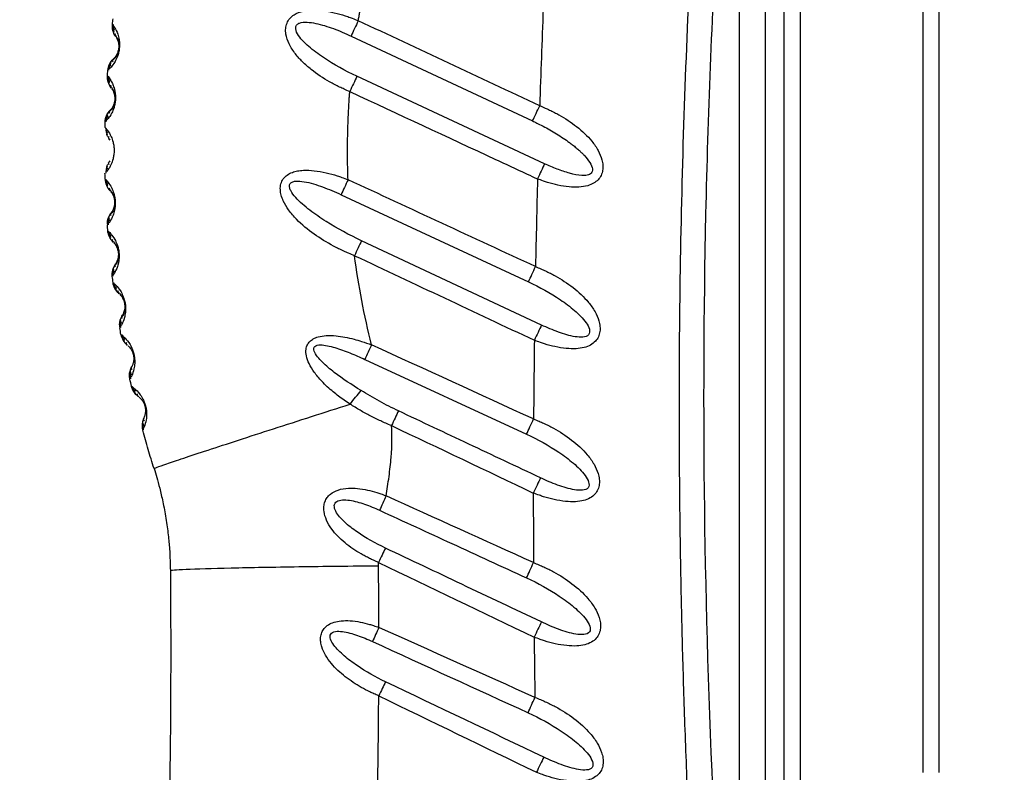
# Model space of a CAD drawing. Header units: millimetres. Extents: x 13 to 546, y 13 to 419.
# Tile 7 of 20: x 196 to 253, y 222 to 266. Entities that reach past the tile are written whole.
import ezdxf

# ---------------------------------------------------------------- set-up
doc = ezdxf.new("R2010")
doc.units = ezdxf.units.MM
doc.header["$LTSCALE"] = 2
doc.linetypes.add('SLD-Solid', pattern=[0])
doc.layers.add('DIMENSIONS', color=140, linetype='SLD-Solid', lineweight=25)
doc.styles.add('SLDTEXTSTYLE0', font='VERDANA.TTF')
doc.dimstyles.new('SLDDIMSTYLE0', dxfattribs={"dimtxt": 4.316016, "dimasz": 6.604, "dimexe": 0, "dimexo": 0.0625, "dimgap": 1.079004, "dimtad": 0, "dimtih": 1, "dimtoh": 1, "dimrnd": 1e-09, "dimzin": 12, "dimdsep": 46, "dimtxsty": 'SLDTEXTSTYLE0', "dimsah": 1, "dimcen": 0.09, "dimadec": 0, "dimazin": 3, "dimtfac": 1, "dimtofl": 0, "dimtmove": 0, "dimatfit": 3, "dimfxl": 0, "dimfrac": 2, "dimtolj": 1, "dimtzin": 12, "dimarcsym": 0})

# ---------------------------------------------------------------- blocks, each defined once
blk = doc.blocks.new('_D_1')
at = {"layer": 'DIMENSIONS'}
for p, q in [((250.339, 351.358), (169.059, 351.358)), ((175.409, 351.358), (175.409, 284.755)), ((168.996, 276.929), (167.547, 276.929)), ((167.547, 276.929), (167.547, 270.07)), ((181.822, 276.929), (183.271, 276.929)), ((183.271, 276.929), (183.271, 270.07)), ((167.547, 270.07), (168.996, 270.07)), ((183.271, 270.07), (181.822, 270.07)), ((175.409, 166.564), (175.409, 269.103)), ((183.567, 166.564), (169.059, 166.564))]:
    blk.add_line(p, q, dxfattribs=at)
for points in [[(175.409, 351.358), (174.393, 344.754), (176.425, 344.754)], [(175.409, 166.564), (176.425, 173.168), (174.393, 173.168)]]:
    blk.add_solid(points, dxfattribs=at)
at = {"layer": 'DIMENSIONS', "char_height": 4.2333, "attachment_point": 1, "style": 'SLDTEXTSTYLE0'}
for s, insert in [('184.8', (167.201, 283.272)), ('7.28', (168.996, 275.446))]:
    blk.add_mtext(s, dxfattribs=dict(at, insert=insert))
blk = doc.blocks.new('_D_2')
at = {"layer": 'DIMENSIONS'}
for p, q in [((250.339, 351.358), (146.879, 351.358)), ((153.229, 351.358), (153.229, 244.685)), ((146.817, 236.859), (145.367, 236.859)), ((145.367, 236.859), (145.367, 229.999)), ((159.642, 236.859), (161.091, 236.859)), ((161.091, 236.859), (161.091, 229.999)), ((145.367, 229.999), (146.817, 229.999)), ((161.091, 229.999), (159.642, 229.999)), ((153.229, 109.177), (153.229, 229.033)), ((212.028, 109.177), (146.879, 109.177))]:
    blk.add_line(p, q, dxfattribs=at)
for points in [[(153.229, 351.358), (152.213, 344.754), (154.245, 344.754)], [(153.229, 109.177), (154.245, 115.781), (152.213, 115.781)]]:
    blk.add_solid(points, dxfattribs=at)
at = {"layer": 'DIMENSIONS', "char_height": 4.2333, "attachment_point": 1, "style": 'SLDTEXTSTYLE0'}
for s, insert in [('242.2', (145.021, 243.202)), ('9.53', (146.817, 235.376))]:
    blk.add_mtext(s, dxfattribs=dict(at, insert=insert))

msp = doc.modelspace()

# ---------------------------------------------------------------- linework, layer by layer
for p, q in [((240.194, 219.964), (240.194, 291.164)), ((241.107, 291.164), (241.107, 219.964)), ((237.607, 220.064), (237.607, 288.558)), ((239.107, 220.064), (239.107, 288.558)), ((248.194, 222.18), (248.194, 288.947)), ((249.107, 288.947), (249.107, 222.18)), ((201.49, 265.307), (201.492, 265.21)), ((215.207, 264.647), (225.676, 259.749)), ((201.827, 263.969), (201.826, 263.955)), ((201.202, 262.335), (201.209, 262.238)), ((201.249, 262.77), (201.228, 262.675)), ((226.372, 257.283), (215.547, 262.327)), ((201.602, 261.024), (201.602, 261.006)), ((201.087, 259.797), (201.071, 259.701)), ((201.264, 258.699), (201.307, 258.643)), ((201.306, 257.447), (201.263, 257.392)), ((201.069, 256.382), (201.084, 256.287)), ((201.589, 255.127), (201.59, 255.109)), ((214.635, 255.496), (225.442, 250.468)), ((201.203, 253.86), (201.196, 253.764)), ((201.223, 253.401), (201.243, 253.307)), ((226.193, 247.975), (215.812, 252.84)), ((201.8, 252.177), (201.802, 252.16)), ((201.48, 250.897), (201.479, 250.801)), ((201.526, 250.417), (201.551, 250.324)), ((201.906, 247.937), (201.909, 247.841)), ((201.981, 247.426), (202.011, 247.335)), ((216.005, 245.995), (225.333, 241.68)), ((202.484, 244.976), (202.492, 244.88)), ((202.591, 244.44), (202.625, 244.351)), ((203.214, 242.027), (203.227, 241.932))]:
    msp.add_line(p, q)
at = {"flags": 128}
for points in [[(215.624, 265.531), (215.57, 265.415), (215.516, 265.3), (215.462, 265.186), (215.409, 265.073), (215.357, 264.963), (215.306, 264.854), (215.256, 264.749), (215.207, 264.647)], [(216.393, 246.841), (216.343, 246.731), (216.293, 246.622), (216.243, 246.513), (216.193, 246.406), (216.145, 246.3), (216.097, 246.196), (216.05, 246.094), (216.005, 245.995)]]:
    msp.add_lwpolyline(points, dxfattribs=at)
for centre, start, end in [((202.02, 256.738), 179.9999, 181.2287), ((202.028, 256.421), 181.5353, 223.4285), ((202.155, 253.819), 179.9997, 184.0482), ((202.858, 247.99), 179.9993, 189.7138), ((202.925, 247.607), 190.0881, 231.5216)]:
    msp.add_arc(centre, 1, start, end)
for points, knots in [([(234.658, 219.995), (234.623, 220.832), (234.554, 222.48), (234.465, 224.911), (234.388, 227.26), (234.323, 229.528), (234.27, 231.714), (234.227, 233.818), (234.193, 235.841), (234.139, 240.14), (234.128, 246.728), (234.268, 255.632), (234.564, 264.53), (234.943, 271.981), (235.324, 277.916), (235.608, 281.853), (235.964, 286.258), (236.229, 289.217), (236.407, 291.202)], [0, 0, 0, 0, 0.0352703, 0.0693924, 0.1023658, 0.1341906, 0.1648665, 0.1943934, 0.2227712, 0.2499997, 0.3753488, 0.4999999, 0.6247253, 0.75, 0.813998, 0.8750001, 0.9160872, 1, 1, 1, 1]), ([(237.607, 288.558), (237.08, 282.815), (236.441, 274.238), (236.029, 265.717), (235.805, 260.049), (235.718, 257.222), (235.41, 243.108), (235.56, 231.663), (236.109, 220.064)], [0, 0, 0, 0, 0.25, 0.375, 0.375, 0.5, 0.5, 1, 1, 1, 1]), ([(215.624, 265.531), (215.632, 265.572), (215.646, 265.656), (215.669, 265.781), (215.693, 265.905), (215.743, 266.154), (215.804, 266.444), (215.872, 266.775), (215.918, 267.007), (215.965, 267.257), (215.993, 267.424), (216.01, 267.524)], [0, 0, 0, 0, 0.062501, 0.125, 0.187499, 0.250001, 0.5, 0.625001, 0.750001, 0.850001, 1, 1, 1, 1]), ([(215.135, 261.44), (215.027, 261.486), (214.829, 261.571), (214.535, 261.707), (214.255, 261.848), (213.69, 262.155), (213.058, 262.575), (212.417, 263.135), (211.976, 263.623), (211.627, 264.149), (211.447, 264.666), (211.427, 265.08), (211.502, 265.396), (211.67, 265.671), (211.984, 265.934), (212.489, 266.122), (213.115, 266.161), (213.77, 266.098), (214.398, 265.963), (214.907, 265.81), (215.309, 265.658), (215.509, 265.577), (215.624, 265.531)], [0, 0, 0, 0, 0.034203, 0.062505, 0.094327, 0.125011, 0.249907, 0.314954, 0.374919, 0.443025, 0.499939, 0.532474, 0.562451, 0.592817, 0.624957, 0.681828, 0.74998, 0.809539, 0.874987, 0.937494, 0.963751, 1, 1, 1, 1]), ([(201.451, 265.325), (201.479, 265.293), (201.522, 265.246), (201.729, 264.862), (201.828, 264.506), (201.857, 264.244), (201.857, 264.069), (201.848, 263.941), (201.832, 263.814), (201.797, 263.643), (201.717, 263.393), (201.552, 263.067), (201.344, 262.815), (201.304, 262.781), (201.285, 262.765)], [0, 0, 0, 0, 0.288129, 0.432274, 0.504278, 0.543, 0.560107, 0.576729, 0.593313, 0.610412, 0.649181, 0.721186, 0.865333, 1, 1, 1, 1]), ([(201.492, 265.21), (201.491, 265.178), (201.49, 265.082), (201.513, 264.982), (201.528, 264.915)], [0, 0, 0, 0, 0.334647, 1, 1, 1, 1]), ([(215.547, 262.327), (214.877, 262.638), (214.224, 262.996), (213.319, 263.6), (213.03, 263.813), (212.638, 264.156), (212.514, 264.274), (212.292, 264.52), (212.193, 264.647), (212.049, 264.905), (212.005, 265.038), (212.03, 265.209), (212.054, 265.26), (212.131, 265.342), (212.183, 265.374), (212.366, 265.442), (212.52, 265.452), (212.837, 265.436), (213.004, 265.411), (213.51, 265.305), (213.854, 265.197), (214.535, 264.947), (214.874, 264.803), (215.207, 264.647)], [0, 0, 0, 0, 0.25, 0.25, 0.375, 0.375, 0.4375, 0.4375, 0.5, 0.5, 0.5625, 0.5625, 0.59375, 0.59375, 0.625, 0.625, 0.6875, 0.6875, 0.75, 0.75, 0.875, 0.875, 1, 1, 1, 1]), ([(201.58, 265.042), (201.543, 265.012), (201.472, 264.952), (201.515, 264.839), (201.537, 264.783)], [0, 0, 0, 0, 0.508406, 1, 1, 1, 1]), ([(201.647, 264.598), (201.625, 264.638), (201.58, 264.719), (201.626, 264.767), (201.649, 264.791)], [0, 0, 0, 0, 0.4908129, 1, 1, 1, 1]), ([(201.621, 264.689), (201.652, 264.649), (201.697, 264.587), (201.773, 264.426), (201.811, 264.287), (201.827, 264.175), (201.832, 264.086), (201.831, 264.014), (201.828, 263.981), (201.827, 263.969)], [0, 0, 0, 0, 0.461932, 0.703176, 0.826195, 0.888269, 0.950437, 0.981695, 1, 1, 1, 1]), ([(201.668, 264.562), (201.674, 264.554), (201.685, 264.54), (201.745, 264.417), (201.792, 264.284), (201.813, 264.117), (201.814, 264.032), (201.812, 263.982), (201.809, 263.946), (201.804, 263.91), (201.797, 263.86), (201.779, 263.778), (201.738, 263.655), (201.684, 263.549), (201.627, 263.462), (201.564, 263.383), (201.51, 263.328), (201.502, 263.321), (201.498, 263.317)], [0, 0, 0, 0, 0.123898, 0.240944, 0.347665, 0.378803, 0.392633, 0.398546, 0.404147, 0.409764, 0.415702, 0.429569, 0.460785, 0.531913, 0.607466, 0.684794, 0.841772, 1, 1, 1, 1]), ([(201.826, 263.955), (201.826, 263.951), (201.824, 263.926), (201.817, 263.88), (201.803, 263.8), (201.78, 263.713), (201.719, 263.548), (201.591, 263.355), (201.524, 263.296), (201.479, 263.256)], [0, 0, 0, 0, 0.005969, 0.036854, 0.067908, 0.130468, 0.193904, 0.452892, 1, 1, 1, 1]), ([(201.342, 263.053), (201.314, 262.99), (201.272, 262.896), (201.255, 262.802), (201.249, 262.77)], [0, 0, 0, 0, 0.664245, 1, 1, 1, 1]), ([(201.377, 263.181), (201.345, 263.13), (201.28, 263.027), (201.338, 262.954), (201.368, 262.917)], [0, 0, 0, 0, 0.491616, 1, 1, 1, 1]), ([(201.485, 263.15), (201.467, 263.178), (201.432, 263.235), (201.492, 263.305), (201.521, 263.34)], [0, 0, 0, 0, 0.509162, 1, 1, 1, 1]), ([(201.163, 262.351), (201.192, 262.321), (201.237, 262.275), (201.461, 261.903), (201.577, 261.553), (201.618, 261.293), (201.627, 261.119), (201.624, 260.992), (201.614, 260.867), (201.59, 260.699), (201.523, 260.443), (201.374, 260.11), (201.179, 259.846), (201.141, 259.811), (201.123, 259.794)], [0, 0, 0, 0, 0.288197, 0.432375, 0.504393, 0.543038, 0.560168, 0.576843, 0.59309, 0.60975, 0.647184, 0.721119, 0.865297, 1, 1, 1, 1]), ([(215.547, 262.327), (215.485, 262.193), (215.417, 262.048), (215.278, 261.748), (215.206, 261.593), (215.135, 261.44)], [0, 0, 0, 0, 0.5, 0.5, 1, 1, 1, 1]), ([(201.209, 262.238), (201.21, 262.206), (201.213, 262.111), (201.241, 262.012), (201.259, 261.946)], [0, 0, 0, 0, 0.334797, 1, 1, 1, 1]), ([(201.304, 262.076), (201.27, 262.044), (201.201, 261.981), (201.25, 261.87), (201.274, 261.815)], [0, 0, 0, 0, 0.508399, 1, 1, 1, 1]), ([(201.392, 261.637), (201.369, 261.675), (201.32, 261.754), (201.363, 261.804), (201.385, 261.829)], [0, 0, 0, 0, 0.490822, 1, 1, 1, 1]), ([(201.415, 261.602), (201.421, 261.594), (201.433, 261.581), (201.498, 261.461), (201.552, 261.331), (201.58, 261.166), (201.586, 261.081), (201.586, 261.031), (201.585, 260.995), (201.582, 260.959), (201.577, 260.909), (201.563, 260.826), (201.529, 260.703), (201.48, 260.594), (201.428, 260.504), (201.371, 260.424), (201.334, 260.382), (201.327, 260.375), (201.327, 260.375)], [0, 0, 0, 0, 0.1471009, 0.2861488, 0.4129237, 0.4499072, 0.4663291, 0.4733524, 0.4800062, 0.4866762, 0.4937302, 0.510215, 0.5473028, 0.6318034, 0.7215563, 0.813416, 0.9998921, 1, 1, 1, 1]), ([(201.363, 261.726), (201.395, 261.687), (201.443, 261.628), (201.526, 261.471), (201.57, 261.335), (201.592, 261.224), (201.601, 261.136), (201.603, 261.066), (201.602, 261.035), (201.602, 261.024)], [0, 0, 0, 0, 0.4631686, 0.7050608, 0.8284123, 0.8906547, 0.9529922, 0.9843373, 1, 1, 1, 1]), ([(215.009, 257.531), (215.008, 257.612), (215.007, 257.775), (215.006, 258.101), (215.009, 258.672), (215.023, 259.324), (215.048, 259.976), (215.071, 260.464), (215.095, 260.871), (215.117, 261.196), (215.129, 261.359), (215.135, 261.44)], [0, 0, 0, 0, 0.0625, 0.124999, 0.249999, 0.499998, 0.624999, 0.750001, 0.875001, 0.9375, 1, 1, 1, 1]), ([(201.602, 261.006), (201.601, 261.002), (201.601, 260.976), (201.597, 260.93), (201.586, 260.85), (201.567, 260.761), (201.515, 260.595), (201.398, 260.397), (201.334, 260.334), (201.291, 260.292)], [0, 0, 0, 0, 0.006514, 0.037376, 0.06842, 0.130939, 0.194332, 0.453172, 1, 1, 1, 1]), ([(225.676, 259.749), (225.738, 259.881), (225.805, 260.024), (225.945, 260.321), (226.016, 260.474), (226.087, 260.625)], [0, 0, 0, 0, 0.5, 0.5, 1, 1, 1, 1]), ([(226.087, 260.625), (226.19, 260.582), (226.38, 260.503), (226.662, 260.376), (226.931, 260.243), (227.472, 259.953), (228.241, 259.447), (228.996, 258.739), (229.464, 258.073), (229.668, 257.596), (229.739, 257.204), (229.729, 256.893), (229.64, 256.598), (229.457, 256.338), (229.191, 256.136), (228.816, 255.984), (228.336, 255.915), (227.755, 255.932), (227.15, 256.032), (226.659, 256.16), (226.27, 256.293), (226.077, 256.364), (225.963, 256.406)], [0, 0, 0, 0, 0.033855, 0.062493, 0.094287, 0.124986, 0.249858, 0.37466, 0.441706, 0.499654, 0.532275, 0.562146, 0.593588, 0.624634, 0.658681, 0.696386, 0.75003, 0.808734, 0.875012, 0.937507, 0.963051, 1, 1, 1, 1]), ([(201.166, 260.083), (201.141, 260.019), (201.104, 259.923), (201.091, 259.829), (201.087, 259.797)], [0, 0, 0, 0, 0.664574, 1, 1, 1, 1]), ([(201.194, 260.212), (201.165, 260.16), (201.105, 260.054), (201.167, 259.985), (201.198, 259.949)], [0, 0, 0, 0, 0.491617, 1, 1, 1, 1]), ([(201.303, 260.187), (201.284, 260.214), (201.246, 260.268), (201.302, 260.341), (201.33, 260.377)], [0, 0, 0, 0, 0.509157, 1, 1, 1, 1]), ([(225.676, 259.749), (225.711, 259.733), (225.847, 259.669), (226.116, 259.537), (226.613, 259.275), (227.13, 258.969), (227.563, 258.675), (227.807, 258.502), (227.993, 258.358), (228.185, 258.205), (228.338, 258.071), (228.447, 257.969), (228.518, 257.904), (228.585, 257.836), (228.629, 257.79), (228.651, 257.766)], [0, 0, 0, 0, 0.031545, 0.125007, 0.25002, 0.499981, 0.624986, 0.687489, 0.749991, 0.821423, 0.892851, 0.919712, 0.946426, 0.973211, 1, 1, 1, 1]), ([(201.022, 259.374), (201.023, 259.371), (201.024, 259.367), (201.035, 259.355), (201.049, 259.341), (201.067, 259.321), (201.095, 259.288), (201.136, 259.238), (201.17, 259.192), (201.186, 259.17)], [0, 0, 0, 0, 0.164091, 0.302097, 0.414067, 0.499981, 0.673832, 0.840485, 1, 1, 1, 1]), ([(201.073, 259.264), (201.076, 259.232), (201.084, 259.137), (201.116, 259.04), (201.137, 258.976)], [0, 0, 0, 0, 0.3347992, 1, 1, 1, 1]), ([(201.101, 259.275), (201.12, 259.256), (201.156, 259.218), (201.341, 258.94), (201.472, 258.601), (201.526, 258.345), (201.542, 258.172), (201.546, 258.045), (201.542, 257.918), (201.525, 257.745), (201.471, 257.489), (201.34, 257.15), (201.155, 256.872), (201.118, 256.835), (201.1, 256.815)], [0, 0, 0, 0, 0.17012, 0.334875, 0.417176, 0.46145, 0.481001, 0.499984, 0.518953, 0.538499, 0.582795, 0.665095, 0.829851, 1, 1, 1, 1]), ([(201.176, 259.106), (201.143, 259.073), (201.078, 259.007), (201.132, 258.899), (201.159, 258.846)], [0, 0, 0, 0, 0.50839, 1, 1, 1, 1]), ([(201.285, 258.674), (201.259, 258.711), (201.208, 258.787), (201.248, 258.839), (201.268, 258.865)], [0, 0, 0, 0, 0.490836, 1, 1, 1, 1]), ([(201.158, 257.245), (201.131, 257.192), (201.077, 257.083), (201.142, 257.018), (201.175, 256.984)], [0, 0, 0, 0, 0.491612, 1, 1, 1, 1]), ([(201.267, 257.226), (201.247, 257.252), (201.207, 257.304), (201.259, 257.379), (201.284, 257.417)], [0, 0, 0, 0, 0.509161, 1, 1, 1, 1]), ([(226.372, 257.283), (226.311, 257.151), (226.244, 257.007), (226.105, 256.71), (226.033, 256.557), (225.963, 256.406)], [0, 0, 0, 0, 0.5, 0.5, 1, 1, 1, 1]), ([(229.057, 256.735), (229.004, 256.676), (228.922, 256.638), (228.732, 256.598), (228.625, 256.595), (228.289, 256.614), (228.05, 256.666), (227.57, 256.799), (227.328, 256.883), (226.848, 257.069), (226.609, 257.172), (226.372, 257.283)], [0, 0, 0, 0, 0.125, 0.125, 0.25, 0.25, 0.5, 0.5, 0.75, 0.75, 1, 1, 1, 1]), ([(201.136, 257.115), (201.116, 257.051), (201.075, 256.921), (201.065, 256.795), (201.061, 256.731)], [0, 0, 0, 0, 0.497395, 1, 1, 1, 1]), ([(215.407, 251.977), (215.294, 252.024), (215.088, 252.108), (214.783, 252.242), (214.494, 252.38), (213.903, 252.681), (213.054, 253.198), (212.19, 253.911), (211.616, 254.577), (211.326, 255.056), (211.176, 255.456), (211.117, 255.788), (211.143, 256.119), (211.285, 256.42), (211.521, 256.649), (211.811, 256.791), (212.132, 256.873), (212.553, 256.916), (213.108, 256.89), (213.759, 256.771), (214.289, 256.627), (214.707, 256.481), (214.915, 256.404), (215.036, 256.359)], [0, 0, 0, 0, 0.034591, 0.0625069, 0.0940928, 0.1250154, 0.2499354, 0.3748224, 0.4420547, 0.4998409, 0.5329657, 0.5623486, 0.5945596, 0.6248494, 0.6547015, 0.6874511, 0.7169964, 0.7500489, 0.8086625, 0.8750024, 0.9374924, 0.9635101, 1, 1, 1, 1]), ([(201.028, 256.394), (201.06, 256.367), (201.108, 256.326), (201.365, 255.98), (201.512, 255.646), (201.578, 255.395), (201.603, 255.224), (201.614, 255.097), (201.616, 254.971), (201.607, 254.798), (201.566, 254.54), (201.453, 254.196), (201.288, 253.918), (201.255, 253.88), (201.239, 253.861)], [0, 0, 0, 0, 0.288181, 0.432351, 0.504369, 0.543123, 0.560229, 0.57683, 0.593434, 0.610538, 0.649295, 0.721311, 0.865481, 1, 1, 1, 1]), ([(201.084, 256.287), (201.089, 256.255), (201.101, 256.161), (201.138, 256.066), (201.162, 256.003)], [0, 0, 0, 0, 0.335256, 1, 1, 1, 1]), ([(201.194, 256.135), (201.163, 256.1), (201.102, 256.032), (201.161, 255.927), (201.19, 255.875)], [0, 0, 0, 0, 0.508386, 1, 1, 1, 1]), ([(215.812, 252.84), (215.108, 253.169), (214.42, 253.541), (213.445, 254.157), (213.129, 254.372), (212.683, 254.715), (212.539, 254.833), (212.265, 255.076), (212.136, 255.201), (211.904, 255.46), (211.801, 255.595), (211.696, 255.798), (211.671, 255.866), (211.649, 255.995), (211.654, 256.056), (211.704, 256.158), (211.749, 256.199), (211.865, 256.254), (211.935, 256.27), (212.162, 256.292), (212.333, 256.275), (212.68, 256.215), (212.858, 256.17), (213.215, 256.066), (213.393, 256.006), (213.929, 255.81), (214.284, 255.659), (214.635, 255.496)], [0, 0, 0, 0, 0.25, 0.25, 0.375, 0.375, 0.4375, 0.4375, 0.5, 0.5, 0.5625, 0.5625, 0.59375, 0.59375, 0.625, 0.625, 0.65625, 0.65625, 0.6875, 0.6875, 0.75, 0.75, 0.8125, 0.8125, 0.875, 0.875, 1, 1, 1, 1]), ([(201.323, 255.71), (201.296, 255.746), (201.241, 255.818), (201.278, 255.872), (201.297, 255.899)], [0, 0, 0, 0, 0.490845, 1, 1, 1, 1]), ([(201.285, 255.795), (201.32, 255.76), (201.374, 255.706), (201.47, 255.559), (201.527, 255.429), (201.559, 255.322), (201.576, 255.236), (201.586, 255.168), (201.588, 255.137), (201.589, 255.127)], [0, 0, 0, 0, 0.463167, 0.705061, 0.828414, 0.890658, 0.953004, 0.984351, 1, 1, 1, 1]), ([(201.349, 255.677), (201.356, 255.67), (201.369, 255.658), (201.444, 255.546), (201.509, 255.423), (201.553, 255.263), (201.567, 255.18), (201.572, 255.131), (201.574, 255.095), (201.576, 255.059), (201.575, 255.009), (201.57, 254.926), (201.548, 254.8), (201.511, 254.687), (201.469, 254.594), (201.42, 254.507), (201.375, 254.445), (201.368, 254.436), (201.365, 254.432)], [0, 0, 0, 0, 0.123709, 0.24079, 0.347599, 0.378809, 0.392695, 0.398623, 0.404224, 0.40984, 0.415764, 0.429588, 0.460753, 0.531858, 0.607414, 0.684751, 0.84175, 1, 1, 1, 1]), ([(201.59, 255.109), (201.59, 255.104), (201.592, 255.079), (201.593, 255.033), (201.591, 254.952), (201.581, 254.863), (201.546, 254.692), (201.45, 254.484), (201.393, 254.416), (201.355, 254.369)], [0, 0, 0, 0, 0.00654, 0.037397, 0.068441, 0.130956, 0.194353, 0.453189, 1, 1, 1, 1]), ([(201.377, 254.267), (201.355, 254.292), (201.313, 254.341), (201.361, 254.419), (201.384, 254.458)], [0, 0, 0, 0, 0.509163, 1, 1, 1, 1]), ([(201.253, 254.15), (201.235, 254.085), (201.208, 253.987), (201.204, 253.892), (201.203, 253.86)], [0, 0, 0, 0, 0.665268, 1, 1, 1, 1]), ([(201.268, 254.28), (201.244, 254.226), (201.196, 254.116), (201.263, 254.054), (201.297, 254.022)], [0, 0, 0, 0, 0.491609, 1, 1, 1, 1]), ([(201.182, 253.411), (201.215, 253.385), (201.265, 253.347), (201.536, 253.015), (201.699, 252.69), (201.777, 252.444), (201.81, 252.275), (201.827, 252.15), (201.835, 252.024), (201.835, 251.851), (201.807, 251.592), (201.712, 251.244), (201.562, 250.959), (201.531, 250.919), (201.516, 250.899)], [0, 0, 0, 0, 0.288199, 0.432379, 0.504403, 0.54317, 0.560276, 0.576868, 0.59348, 0.610586, 0.649337, 0.721357, 0.865535, 1, 1, 1, 1]), ([(201.243, 253.307), (201.249, 253.276), (201.266, 253.183), (201.307, 253.09), (201.334, 253.028)], [0, 0, 0, 0, 0.335442, 1, 1, 1, 1]), ([(201.359, 253.161), (201.33, 253.125), (201.273, 253.054), (201.337, 252.952), (201.368, 252.902)], [0, 0, 0, 0, 0.508379, 1, 1, 1, 1]), ([(201.508, 252.744), (201.48, 252.778), (201.422, 252.848), (201.456, 252.903), (201.473, 252.931)], [0, 0, 0, 0, 0.490856, 1, 1, 1, 1]), ([(201.467, 252.827), (201.503, 252.794), (201.559, 252.743), (201.661, 252.601), (201.724, 252.475), (201.761, 252.371), (201.783, 252.286), (201.795, 252.218), (201.799, 252.188), (201.8, 252.177)], [0, 0, 0, 0, 0.463165, 0.705059, 0.828413, 0.890658, 0.953007, 0.984355, 1, 1, 1, 1]), ([(201.536, 252.713), (201.542, 252.706), (201.556, 252.695), (201.636, 252.587), (201.707, 252.467), (201.759, 252.31), (201.776, 252.229), (201.784, 252.18), (201.788, 252.145), (201.791, 252.109), (201.793, 252.059), (201.792, 251.976), (201.777, 251.849), (201.745, 251.735), (201.708, 251.64), (201.663, 251.551), (201.622, 251.487), (201.616, 251.478), (201.613, 251.474)], [0, 0, 0, 0, 0.123637, 0.24073, 0.347578, 0.37882, 0.392731, 0.398667, 0.404269, 0.409883, 0.415801, 0.429604, 0.460745, 0.531836, 0.607393, 0.684733, 0.841742, 1, 1, 1, 1]), ([(201.802, 252.16), (201.803, 252.156), (201.806, 252.131), (201.809, 252.084), (201.811, 252.004), (201.806, 251.914), (201.78, 251.742), (201.695, 251.53), (201.642, 251.459), (201.606, 251.411)], [0, 0, 0, 0, 0.0066717, 0.0375212, 0.0685643, 0.1310669, 0.1944557, 0.4532565, 1, 1, 1, 1]), ([(216.393, 246.841), (216.186, 247.688), (215.991, 248.539), (215.661, 250.251), (215.522, 251.113), (215.407, 251.977)], [0, 0, 0, 0, 0.5, 0.5, 1, 1, 1, 1]), ([(201.516, 251.188), (201.501, 251.122), (201.479, 251.023), (201.48, 250.929), (201.48, 250.897)], [0, 0, 0, 0, 0.6656302, 1, 1, 1, 1]), ([(201.524, 251.318), (201.503, 251.263), (201.461, 251.15), (201.531, 251.092), (201.566, 251.063)], [0, 0, 0, 0, 0.491606, 1, 1, 1, 1]), ([(201.633, 251.31), (201.61, 251.334), (201.566, 251.381), (201.61, 251.461), (201.631, 251.5)], [0, 0, 0, 0, 0.5091641, 1, 1, 1, 1]), ([(225.442, 250.468), (225.503, 250.6), (225.569, 250.744), (225.707, 251.042), (225.778, 251.195), (225.848, 251.346)], [0, 0, 0, 0, 0.5, 0.5, 1, 1, 1, 1]), ([(225.848, 251.346), (225.952, 251.303), (226.144, 251.224), (226.431, 251.097), (226.703, 250.964), (227.253, 250.672), (228.033, 250.164), (228.801, 249.452), (229.281, 248.783), (229.494, 248.302), (229.574, 247.908), (229.57, 247.592), (229.487, 247.292), (229.301, 247.019), (229.016, 246.803), (228.634, 246.662), (228.159, 246.598), (227.592, 246.616), (226.98, 246.719), (226.483, 246.849), (226.09, 246.985), (225.895, 247.057), (225.779, 247.1)], [0, 0, 0, 0, 0.033847, 0.062516, 0.094301, 0.125033, 0.249952, 0.374806, 0.441905, 0.499847, 0.532548, 0.562365, 0.593813, 0.624872, 0.66159, 0.702454, 0.749934, 0.808417, 0.874965, 0.937483, 0.96293, 1, 1, 1, 1]), ([(225.442, 250.468), (226.081, 250.171), (226.703, 249.824), (227.566, 249.241), (227.842, 249.035), (228.223, 248.705), (228.345, 248.592), (228.569, 248.358), (228.672, 248.238), (228.846, 247.991), (228.916, 247.863), (228.984, 247.617), (228.975, 247.5), (228.838, 247.337), (228.717, 247.295), (228.441, 247.267), (228.287, 247.28), (227.815, 247.355), (227.487, 247.454), (226.837, 247.688), (226.513, 247.826), (226.193, 247.975)], [0, 0, 0, 0, 0.25, 0.25, 0.375, 0.375, 0.4375, 0.4375, 0.5, 0.5, 0.5625, 0.5625, 0.625, 0.625, 0.6875, 0.6875, 0.75, 0.75, 0.875, 0.875, 1, 1, 1, 1]), ([(201.551, 250.324), (201.558, 250.294), (201.58, 250.202), (201.625, 250.112), (201.655, 250.051)], [0, 0, 0, 0, 0.335608, 1, 1, 1, 1]), ([(201.585, 250.331), (201.605, 250.316), (201.645, 250.285), (201.857, 250.046), (202.033, 249.734), (202.122, 249.492), (202.164, 249.326), (202.187, 249.202), (202.202, 249.077), (202.211, 248.905), (202.196, 248.646), (202.119, 248.294), (201.984, 248.003), (201.955, 247.961), (201.941, 247.941)], [0, 0, 0, 0, 0.159001, 0.3293695, 0.4144774, 0.4602813, 0.4804981, 0.5001035, 0.519755, 0.5399713, 0.5857346, 0.6708344, 0.8411989, 1, 1, 1, 1]), ([(201.673, 250.185), (201.646, 250.147), (201.593, 250.074), (201.661, 249.976), (201.695, 249.928)], [0, 0, 0, 0, 0.50837, 1, 1, 1, 1]), ([(201.842, 249.777), (201.812, 249.81), (201.751, 249.877), (201.782, 249.933), (201.797, 249.961)], [0, 0, 0, 0, 0.490869, 1, 1, 1, 1]), ([(201.796, 249.858), (201.834, 249.826), (201.892, 249.778), (202.001, 249.642), (202.069, 249.52), (202.111, 249.418), (202.136, 249.336), (202.153, 249.264), (202.16, 249.227), (202.162, 249.211)], [0, 0, 0, 0, 0.459102, 0.698877, 0.821155, 0.882859, 0.944669, 0.975732, 1, 1, 1, 1]), ([(201.87, 249.747), (201.878, 249.741), (201.892, 249.73), (201.977, 249.627), (202.052, 249.511), (202.112, 249.358), (202.133, 249.278), (202.143, 249.23), (202.149, 249.195), (202.153, 249.159), (202.158, 249.11), (202.161, 249.026), (202.152, 248.899), (202.127, 248.784), (202.095, 248.688), (202.055, 248.597), (202.017, 248.531), (202.012, 248.522), (202.009, 248.518)], [0, 0, 0, 0, 0.123574, 0.240672, 0.34757, 0.378851, 0.392796, 0.39874, 0.404341, 0.409966, 0.415879, 0.42964, 0.460749, 0.531822, 0.607376, 0.684718, 0.841733, 1, 1, 1, 1]), ([(202.162, 249.211), (202.163, 249.207), (202.167, 249.182), (202.173, 249.136), (202.179, 249.056), (202.178, 248.966), (202.161, 248.793), (202.087, 248.578), (202.038, 248.504), (202.005, 248.455)], [0, 0, 0, 0, 0.006721, 0.037595, 0.068603, 0.13111, 0.194499, 0.453286, 1, 1, 1, 1]), ([(201.928, 248.358), (201.91, 248.302), (201.874, 248.188), (201.946, 248.134), (201.983, 248.106)], [0, 0, 0, 0, 0.491601, 1, 1, 1, 1]), ([(201.927, 248.228), (201.915, 248.162), (201.898, 248.062), (201.904, 247.968), (201.906, 247.937)], [0, 0, 0, 0, 0.66613, 1, 1, 1, 1]), ([(202.037, 248.356), (202.013, 248.379), (201.967, 248.423), (202.006, 248.505), (202.025, 248.545)], [0, 0, 0, 0, 0.509169, 1, 1, 1, 1]), ([(226.193, 247.975), (226.131, 247.844), (226.063, 247.701), (225.923, 247.404), (225.851, 247.251), (225.779, 247.1)], [0, 0, 0, 0, 0.5, 0.5, 1, 1, 1, 1]), ([(201.94, 247.432), (201.975, 247.41), (202.028, 247.378), (202.327, 247.075), (202.519, 246.771), (202.62, 246.535), (202.67, 246.371), (202.698, 246.249), (202.719, 246.126), (202.737, 245.955), (202.735, 245.696), (202.676, 245.342), (202.558, 245.046), (202.531, 245.002), (202.518, 244.982)], [0, 0, 0, 0, 0.288228, 0.432422, 0.504453, 0.543236, 0.560342, 0.576923, 0.59355, 0.610661, 0.6494, 0.721425, 0.865616, 1, 1, 1, 1]), ([(202.011, 247.335), (202.019, 247.305), (202.046, 247.215), (202.095, 247.127), (202.128, 247.069)], [0, 0, 0, 0, 0.3357489, 1, 1, 1, 1]), ([(202.139, 247.202), (202.114, 247.164), (202.065, 247.089), (202.138, 246.994), (202.174, 246.948)], [0, 0, 0, 0, 0.508366, 1, 1, 1, 1]), ([(202.327, 246.805), (202.296, 246.836), (202.232, 246.9), (202.26, 246.957), (202.274, 246.986)], [0, 0, 0, 0, 0.490877, 1, 1, 1, 1]), ([(215.156, 243.414), (215.04, 243.492), (214.812, 243.644), (214.486, 243.879), (214.158, 244.134), (213.834, 244.416), (213.459, 244.79), (213.093, 245.225), (212.789, 245.715), (212.62, 246.166), (212.594, 246.546), (212.675, 246.835), (212.822, 247.043), (213.038, 247.2), (213.359, 247.324), (213.804, 247.388), (214.325, 247.367), (214.863, 247.289), (215.356, 247.178), (215.868, 247.022), (216.203, 246.907), (216.393, 246.841)], [0, 0, 0, 0, 0.049578, 0.097313, 0.142851, 0.197067, 0.249988, 0.331135, 0.398418, 0.453618, 0.499941, 0.529879, 0.558814, 0.589718, 0.624993, 0.682383, 0.749998, 0.810742, 0.875005, 0.928863, 1, 1, 1, 1]), ([(202.357, 246.776), (202.364, 246.771), (202.379, 246.76), (202.468, 246.662), (202.549, 246.55), (202.616, 246.4), (202.641, 246.322), (202.653, 246.275), (202.661, 246.24), (202.667, 246.205), (202.674, 246.156), (202.682, 246.073), (202.679, 245.946), (202.66, 245.831), (202.633, 245.733), (202.598, 245.64), (202.564, 245.573), (202.559, 245.564), (202.556, 245.559)], [0, 0, 0, 0, 0.123451, 0.240572, 0.347482, 0.37877, 0.392711, 0.398657, 0.404262, 0.409873, 0.415781, 0.429564, 0.46068, 0.531768, 0.607334, 0.684687, 0.841718, 1, 1, 1, 1]), ([(215.787, 244.202), (215.25, 244.533), (214.723, 244.876), (214, 245.433), (213.768, 245.627), (213.459, 245.934), (213.362, 246.039), (213.193, 246.254), (213.121, 246.365), (213.064, 246.526), (213.054, 246.579), (213.064, 246.674), (213.084, 246.715), (213.187, 246.81), (213.308, 246.831), (213.566, 246.831), (213.706, 246.811), (213.988, 246.754), (214.132, 246.717), (214.565, 246.588), (214.855, 246.483), (215.433, 246.252), (215.72, 246.127), (216.005, 245.995)], [0, 0, 0, 0, 0.25, 0.25, 0.375, 0.375, 0.4375, 0.4375, 0.5, 0.5, 0.53125, 0.53125, 0.5625, 0.5625, 0.625, 0.625, 0.6875, 0.6875, 0.75, 0.75, 0.875, 0.875, 1, 1, 1, 1]), ([(202.485, 245.396), (202.47, 245.339), (202.439, 245.224), (202.513, 245.174), (202.551, 245.148)], [0, 0, 0, 0, 0.491606, 1, 1, 1, 1]), ([(202.592, 245.4), (202.568, 245.421), (202.52, 245.463), (202.554, 245.546), (202.571, 245.587)], [0, 0, 0, 0, 0.509161, 1, 1, 1, 1]), ([(202.489, 245.267), (202.482, 245.2), (202.47, 245.1), (202.48, 245.007), (202.484, 244.976)], [0, 0, 0, 0, 0.666134, 1, 1, 1, 1]), ([(202.55, 244.444), (202.586, 244.424), (202.64, 244.394), (202.952, 244.109), (203.157, 243.816), (203.268, 243.588), (203.326, 243.429), (203.361, 243.309), (203.388, 243.187), (203.414, 243.017), (203.426, 242.758), (203.386, 242.402), (203.284, 242.1), (203.26, 242.055), (203.248, 242.034)], [0, 0, 0, 0, 0.2882704, 0.4324877, 0.5045332, 0.5433684, 0.5604718, 0.5770103, 0.5936746, 0.6107897, 0.6495009, 0.7215306, 0.8657376, 1, 1, 1, 1]), ([(202.625, 244.351), (202.635, 244.322), (202.666, 244.233), (202.719, 244.148), (202.755, 244.092)], [0, 0, 0, 0, 0.336159, 1, 1, 1, 1]), ([(202.759, 244.225), (202.736, 244.186), (202.692, 244.109), (202.768, 244.018), (202.806, 243.974)], [0, 0, 0, 0, 0.508354, 1, 1, 1, 1]), ([(215.156, 243.414), (215.258, 243.549), (215.365, 243.686), (215.579, 243.953), (215.686, 244.083), (215.787, 244.202)], [0, 0, 0, 0, 0.5, 0.5, 1, 1, 1, 1]), ([(217.943, 243.025), (217.576, 243.197), (217.212, 243.385), (216.493, 243.78), (216.137, 243.988), (215.787, 244.202)], [0, 0, 0, 0, 0.5, 0.5, 1, 1, 1, 1]), ([(202.966, 243.839), (202.933, 243.868), (202.866, 243.929), (202.891, 243.987), (202.903, 244.016)], [0, 0, 0, 0, 0.490895, 1, 1, 1, 1]), ([(202.997, 243.812), (203.004, 243.807), (203.019, 243.797), (203.113, 243.704), (203.199, 243.597), (203.272, 243.452), (203.301, 243.376), (203.315, 243.329), (203.325, 243.295), (203.333, 243.261), (203.343, 243.212), (203.354, 243.129), (203.359, 243.002), (203.345, 242.886), (203.324, 242.787), (203.294, 242.693), (203.263, 242.624), (203.259, 242.615), (203.256, 242.61)], [0, 0, 0, 0, 0.123362, 0.240507, 0.347547, 0.378972, 0.39303, 0.399015, 0.40463, 0.410246, 0.416126, 0.429793, 0.460764, 0.531755, 0.607301, 0.684654, 0.8417, 1, 1, 1, 1]), ([(203.848, 239.705), (203.847, 239.71), (203.901, 239.734), (204.142, 239.823), (204.328, 239.889), (204.842, 240.065), (205.17, 240.176), (205.966, 240.441), (206.434, 240.595), (207.492, 240.943), (208.082, 241.136), (209.354, 241.549), (210.036, 241.77), (211.453, 242.227), (212.188, 242.464), (213.671, 242.94), (214.419, 243.179), (215.156, 243.414)], [0, 0, 0, 0, 0.125, 0.125, 0.25, 0.25, 0.375, 0.375, 0.5, 0.5, 0.625, 0.625, 0.75, 0.75, 0.875, 0.875, 1, 1, 1, 1]), ([(217.539, 242.179), (217.43, 242.224), (217.222, 242.31), (216.914, 242.446), (216.616, 242.588), (216.215, 242.791), (215.824, 243.003), (215.441, 243.235), (215.252, 243.354), (215.156, 243.414)], [0, 0, 0, 0, 0.131572, 0.249997, 0.375376, 0.499998, 0.749999, 0.872339, 1, 1, 1, 1]), ([(226.138, 239.162), (224.757, 239.814), (222.025, 241.102), (219.293, 242.388), (217.943, 243.025)], [0, 0, 0, 0, 0.505683, 1, 1, 1, 1]), ([(203.194, 242.444), (203.182, 242.387), (203.157, 242.271), (203.234, 242.225), (203.272, 242.201)], [0, 0, 0, 0, 0.491596, 1, 1, 1, 1]), ([(203.3, 242.454), (203.275, 242.473), (203.225, 242.512), (203.255, 242.597), (203.27, 242.639)], [0, 0, 0, 0, 0.509178, 1, 1, 1, 1]), ([(225.735, 242.56), (225.841, 242.517), (226.036, 242.438), (226.324, 242.313), (226.599, 242.18), (227.155, 241.886), (227.949, 241.375), (228.731, 240.66), (229.222, 239.986), (229.444, 239.503), (229.532, 239.105), (229.535, 238.786), (229.458, 238.482), (229.275, 238.203), (228.99, 237.981), (228.604, 237.838), (228.124, 237.774), (227.551, 237.794), (226.932, 237.9), (226.429, 238.034), (226.032, 238.171), (225.835, 238.245), (225.719, 238.288)], [0, 0, 0, 0, 0.034246, 0.062504, 0.093394, 0.125008, 0.249904, 0.374915, 0.441889, 0.499932, 0.532748, 0.562438, 0.593927, 0.624942, 0.66155, 0.702369, 0.749983, 0.808498, 0.87499, 0.937496, 0.963383, 1, 1, 1, 1]), ([(203.205, 242.316), (203.201, 242.25), (203.194, 242.15), (203.209, 242.057), (203.214, 242.027)], [0, 0, 0, 0, 0.666745, 1, 1, 1, 1]), ([(217.232, 238.127), (217.288, 238.478), (217.347, 238.855), (217.449, 239.615), (217.491, 239.993), (217.576, 241.046), (217.577, 241.652), (217.539, 242.179)], [0, 0, 0, 0, 0.25, 0.25, 0.5, 0.5, 1, 1, 1, 1]), ([(225.333, 241.68), (225.981, 241.381), (226.611, 241.031), (227.489, 240.441), (227.77, 240.233), (228.158, 239.9), (228.282, 239.786), (228.512, 239.55), (228.618, 239.428), (228.798, 239.178), (228.872, 239.049), (228.947, 238.8), (228.944, 238.679), (228.813, 238.511), (228.691, 238.467), (228.414, 238.439), (228.258, 238.452), (227.781, 238.529), (227.448, 238.631), (226.789, 238.87), (226.461, 239.01), (226.138, 239.162)], [0, 0, 0, 0, 0.25, 0.25, 0.375, 0.375, 0.4375, 0.4375, 0.5, 0.5, 0.5625, 0.5625, 0.625, 0.625, 0.6875, 0.6875, 0.75, 0.75, 0.875, 0.875, 1, 1, 1, 1]), ([(203.848, 239.705), (203.898, 239.547), (204.002, 239.206), (204.173, 238.585), (204.325, 237.945), (204.447, 237.334), (204.535, 236.83), (204.609, 236.333), (204.684, 235.724), (204.744, 235.046), (204.778, 234.375), (204.786, 233.998), (204.788, 233.821)], [0, 0, 0, 0, 0.125008, 0.250008, 0.375008, 0.437508, 0.500008, 0.562508, 0.625008, 0.750008, 0.875008, 1.000007, 1.000007, 1.000007, 1.000007]), ([(226.138, 239.162), (226.075, 239.032), (226.007, 238.889), (225.865, 238.593), (225.792, 238.439), (225.719, 238.288)], [0, 0, 0, 0, 0.5, 0.5, 1, 1, 1, 1]), ([(216.792, 234.29), (216.698, 234.33), (216.526, 234.403), (216.27, 234.522), (216.027, 234.645), (215.701, 234.824), (215.306, 235.071), (214.853, 235.411), (214.441, 235.787), (214.072, 236.222), (213.787, 236.692), (213.646, 237.147), (213.632, 237.511), (213.69, 237.789), (213.82, 238.036), (214.067, 238.29), (214.487, 238.5), (215.027, 238.581), (215.599, 238.563), (216.152, 238.473), (216.599, 238.356), (216.953, 238.232), (217.128, 238.166), (217.232, 238.127)], [0, 0, 0, 0, 0.034121, 0.062498, 0.093891, 0.124999, 0.18694, 0.249968, 0.314989, 0.374969, 0.442672, 0.499969, 0.532936, 0.563489, 0.59347, 0.624997, 0.681829, 0.750004, 0.808692, 0.875, 0.937501, 0.962929, 1, 1, 1, 1]), ([(217.19, 235.115), (216.619, 235.385), (216.064, 235.695), (215.303, 236.219), (215.062, 236.405), (214.741, 236.702), (214.64, 236.805), (214.462, 237.017), (214.384, 237.126), (214.271, 237.348), (214.237, 237.461), (214.249, 237.663), (214.299, 237.749), (214.472, 237.861), (214.59, 237.887), (214.846, 237.902), (214.984, 237.891), (215.407, 237.827), (215.7, 237.744), (216.281, 237.544), (216.57, 237.425), (216.855, 237.294)], [0, 0, 0, 0, 0.25, 0.25, 0.375, 0.375, 0.4375, 0.4375, 0.5, 0.5, 0.5625, 0.5625, 0.625, 0.625, 0.6875, 0.6875, 0.75, 0.75, 0.875, 0.875, 1, 1, 1, 1]), ([(216.855, 237.294), (218.243, 236.655), (221.068, 235.355), (223.894, 234.056), (225.331, 233.395)], [0, 0, 0, 0, 0.491358, 1, 1, 1, 1]), ([(226.188, 230.853), (224.66, 231.577), (221.662, 232.998), (218.662, 234.418), (217.19, 235.115)], [0, 0, 0, 0, 0.509192, 1, 1, 1, 1]), ([(204.788, 233.821), (204.788, 233.832), (204.943, 233.856), (205.858, 233.907), (208.082, 233.974), (211.413, 234.035), (214.435, 234.075), (216.007, 234.092), (216.793, 234.099)], [0, 0, 0, 0, 0.125, 0.25, 0.5, 0.75, 0.875, 1, 1, 1, 1]), ([(225.729, 234.276), (225.835, 234.234), (226.032, 234.155), (226.325, 234.027), (226.605, 233.893), (227.169, 233.6), (227.972, 233.088), (228.765, 232.369), (229.268, 231.693), (229.498, 231.207), (229.594, 230.807), (229.604, 230.485), (229.533, 230.175), (229.354, 229.89), (229.069, 229.664), (228.679, 229.518), (228.194, 229.454), (227.615, 229.476), (226.99, 229.585), (226.483, 229.72), (226.082, 229.861), (225.883, 229.935), (225.765, 229.979)], [0, 0, 0, 0, 0.0336284, 0.0625164, 0.0940226, 0.1250342, 0.2499357, 0.3747992, 0.4417903, 0.4998385, 0.5326707, 0.5623573, 0.5939383, 0.624868, 0.6614373, 0.7022249, 0.7499324, 0.8083355, 0.8749639, 0.9374826, 0.9629125, 1, 1, 1, 1]), ([(225.331, 233.395), (225.987, 233.093), (226.626, 232.74), (227.515, 232.145), (227.801, 231.935), (228.196, 231.6), (228.322, 231.485), (228.557, 231.247), (228.667, 231.124), (228.853, 230.871), (228.931, 230.741), (229.016, 230.488), (229.017, 230.364), (228.892, 230.189), (228.77, 230.143), (228.489, 230.115), (228.331, 230.128), (228.009, 230.181), (227.844, 230.221), (227.512, 230.317), (227.345, 230.373), (226.846, 230.556), (226.514, 230.698), (226.188, 230.853)], [0, 0, 0, 0, 0.25, 0.25, 0.375, 0.375, 0.4375, 0.4375, 0.5, 0.5, 0.5625, 0.5625, 0.625, 0.625, 0.6875, 0.6875, 0.75, 0.75, 0.8125, 0.8125, 0.875, 0.875, 1, 1, 1, 1]), ([(216.805, 226.594), (216.712, 226.633), (216.541, 226.706), (216.202, 226.862), (215.631, 227.16), (214.856, 227.673), (214.168, 228.313), (213.734, 228.91), (213.535, 229.337), (213.454, 229.689), (213.446, 229.971), (213.505, 230.245), (213.658, 230.502), (213.903, 230.714), (214.242, 230.86), (214.667, 230.935), (215.176, 230.936), (215.728, 230.858), (216.176, 230.751), (216.53, 230.636), (216.707, 230.575), (216.812, 230.538)], [0, 0, 0, 0, 0.033678, 0.062516, 0.125021, 0.249949, 0.374815, 0.441628, 0.499854, 0.532559, 0.562373, 0.59403, 0.624883, 0.661851, 0.702672, 0.749937, 0.808305, 0.874966, 0.937484, 0.962561, 1, 1, 1, 1]), ([(226.188, 230.853), (226.124, 230.723), (226.055, 230.58), (225.912, 230.284), (225.838, 230.131), (225.765, 229.979)], [0, 0, 0, 0, 0.5, 0.5, 1, 1, 1, 1]), ([(217.198, 227.399), (216.626, 227.671), (216.07, 227.985), (215.295, 228.512), (215.047, 228.698), (214.589, 229.092), (214.376, 229.301), (214.134, 229.633), (214.066, 229.747), (213.992, 229.969), (213.988, 230.078), (214.089, 230.239), (214.191, 230.286), (214.43, 230.324), (214.567, 230.318), (214.988, 230.263), (215.284, 230.179), (215.869, 229.977), (216.161, 229.857), (216.448, 229.725)], [0, 0, 0, 0, 0.25, 0.25, 0.375, 0.375, 0.5, 0.5, 0.5625, 0.5625, 0.625, 0.625, 0.6875, 0.6875, 0.75, 0.75, 0.875, 0.875, 1, 1, 1, 1]), ([(225.813, 226.502), (225.92, 226.46), (226.12, 226.381), (226.416, 226.253), (226.7, 226.119), (227.271, 225.825), (228.084, 225.311), (228.889, 224.588), (229.402, 223.909), (229.641, 223.422), (229.743, 223.019), (229.759, 222.693), (229.694, 222.379), (229.518, 222.088), (229.233, 221.857), (228.84, 221.709), (228.35, 221.646), (227.765, 221.669), (227.134, 221.781), (226.622, 221.92), (226.217, 222.062), (226.016, 222.138), (225.897, 222.183)], [0, 0, 0, 0, 0.033612, 0.062516, 0.09401, 0.125034, 0.249936, 0.374803, 0.441819, 0.499844, 0.532651, 0.562361, 0.594041, 0.62487, 0.661366, 0.702115, 0.749934, 0.808296, 0.874964, 0.937483, 0.962902, 1, 1, 1, 1]), ([(225.419, 225.62), (226.083, 225.317), (226.73, 224.96), (227.632, 224.359), (227.921, 224.148), (228.323, 223.809), (228.452, 223.693), (228.692, 223.453), (228.804, 223.329), (228.996, 223.075), (229.078, 222.943), (229.17, 222.686), (229.176, 222.559), (229.056, 222.379), (228.934, 222.332), (228.651, 222.302), (228.491, 222.316), (228.166, 222.371), (227.998, 222.412), (227.663, 222.51), (227.494, 222.567), (226.989, 222.754), (226.654, 222.898), (226.324, 223.055)], [0, 0, 0, 0, 0.25, 0.25, 0.375, 0.375, 0.4375, 0.4375, 0.5, 0.5, 0.5625, 0.5625, 0.625, 0.625, 0.6875, 0.6875, 0.75, 0.75, 0.8125, 0.8125, 0.875, 0.875, 1, 1, 1, 1]), ([(226.324, 223.055), (226.26, 222.925), (226.19, 222.783), (226.045, 222.488), (225.97, 222.334), (225.897, 222.183)], [0, 0, 0, 0, 0.5, 0.5, 1, 1, 1, 1])]:
    msp.add_open_spline(points, degree=3, knots=knots)
for points in [[(226.29, 266.197), (226.215, 264.34), (226.147, 262.483), (226.087, 260.625)], [(201.628, 264.625), (201.486, 264.826), (201.421, 265.081), (201.451, 265.325)], [(201.451, 265.325), (201.464, 265.432), (201.477, 265.539), (201.491, 265.645)], [(226.087, 260.625), (222.598, 262.257), (219.11, 263.892), (215.624, 265.531)], [(201.186, 262.665), (201.205, 262.911), (201.319, 263.148), (201.498, 263.317)], [(201.373, 261.663), (201.221, 261.856), (201.145, 262.106), (201.163, 262.351)], [(201.163, 262.351), (201.17, 262.456), (201.178, 262.561), (201.186, 262.665)], [(215.135, 261.44), (217.941, 260.139), (220.745, 258.836), (223.548, 257.531)], [(201.03, 259.689), (201.037, 259.935), (201.138, 260.176), (201.308, 260.354)], [(201.022, 259.374), (201.024, 259.479), (201.027, 259.584), (201.03, 259.689)], [(215.036, 256.359), (215.022, 256.749), (215.013, 257.14), (215.009, 257.531)], [(223.548, 257.531), (224.353, 257.156), (225.158, 256.781), (225.963, 256.406)], [(228.651, 257.766), (228.778, 257.631), (228.893, 257.49), (228.982, 257.347)], [(228.982, 257.347), (229.056, 257.225), (229.112, 257.1), (229.126, 256.984)], [(201.028, 256.394), (201.025, 256.502), (201.023, 256.609), (201.02, 256.717)], [(229.117, 256.842), (229.106, 256.802), (229.086, 256.766), (229.057, 256.735)], [(229.126, 256.984), (229.132, 256.934), (229.13, 256.886), (229.117, 256.842)], [(215.036, 256.359), (214.898, 256.062), (214.756, 255.757), (214.635, 255.496)], [(225.848, 251.346), (222.242, 253.013), (218.638, 254.684), (215.036, 256.359)], [(225.963, 256.406), (225.918, 254.719), (225.88, 253.033), (225.848, 251.346)], [(201.155, 253.819), (201.155, 254.039), (201.23, 254.258), (201.365, 254.432)], [(201.182, 253.411), (201.174, 253.523), (201.165, 253.636), (201.157, 253.748)], [(201.486, 252.766), (201.311, 252.935), (201.201, 253.169), (201.182, 253.411)], [(215.812, 252.84), (215.69, 252.579), (215.546, 252.274), (215.407, 251.977)], [(215.407, 251.977), (218.866, 250.355), (222.324, 248.729), (225.779, 247.1)], [(201.441, 250.783), (201.412, 251.024), (201.474, 251.275), (201.613, 251.474)], [(201.485, 250.425), (201.47, 250.544), (201.455, 250.663), (201.441, 250.783)], [(201.818, 249.798), (201.636, 249.958), (201.515, 250.185), (201.485, 250.425)], [(201.858, 247.99), (201.858, 248.175), (201.911, 248.36), (202.009, 248.518)], [(201.94, 247.432), (201.917, 247.562), (201.895, 247.691), (201.873, 247.821)], [(225.779, 247.1), (225.759, 245.586), (225.745, 244.073), (225.735, 242.56)], [(225.735, 242.56), (222.62, 243.984), (219.506, 245.411), (216.393, 246.841)], [(202.432, 245.077), (202.432, 245.244), (202.475, 245.412), (202.556, 245.559)], [(202.456, 244.859), (202.44, 244.93), (202.432, 245.003), (202.432, 245.077)], [(202.55, 244.444), (202.518, 244.582), (202.487, 244.721), (202.456, 244.859)], [(202.94, 243.857), (202.746, 243.998), (202.604, 244.21), (202.55, 244.444)], [(217.943, 243.025), (217.82, 242.768), (217.678, 242.47), (217.539, 242.179)], [(203.256, 242.61), (203.193, 242.478), (203.157, 242.326), (203.157, 242.175)], [(225.333, 241.68), (225.454, 241.946), (225.596, 242.258), (225.735, 242.56)], [(203.157, 242.175), (203.157, 242.084), (203.169, 241.993), (203.193, 241.908)], [(203.848, 239.705), (203.79, 239.887), (203.675, 240.253), (203.509, 240.803), (203.348, 241.355), (203.245, 241.724), (203.193, 241.908)], [(217.539, 242.179), (220.267, 240.884), (222.994, 239.587), (225.719, 238.288)], [(217.232, 238.127), (217.103, 237.843), (216.97, 237.55), (216.855, 237.294)], [(225.729, 234.276), (222.896, 235.558), (220.064, 236.842), (217.232, 238.127)], [(225.719, 238.288), (225.719, 236.951), (225.722, 235.613), (225.729, 234.276)], [(217.19, 235.115), (217.069, 234.864), (216.928, 234.573), (216.792, 234.29)], [(216.793, 234.099), (216.792, 234.161), (216.792, 234.225), (216.792, 234.29)], [(216.792, 234.29), (219.784, 232.855), (222.775, 231.418), (225.765, 229.979)], [(216.812, 230.538), (216.81, 231.725), (216.803, 232.912), (216.793, 234.099)], [(225.331, 233.395), (225.451, 233.662), (225.592, 233.974), (225.729, 234.276)], [(204.788, 233.821), (204.802, 232.27), (204.809, 230.718), (204.809, 229.167)], [(216.812, 230.538), (216.688, 230.262), (216.56, 229.976), (216.448, 229.725)], [(225.813, 226.502), (222.812, 227.847), (219.812, 229.192), (216.812, 230.538)], [(225.765, 229.979), (225.778, 228.82), (225.794, 227.661), (225.813, 226.502)], [(216.448, 229.725), (219.438, 228.356), (222.428, 226.987), (225.419, 225.62)], [(204.809, 229.167), (204.809, 226.457), (204.788, 223.748), (204.745, 221.038)], [(217.198, 227.399), (217.077, 227.153), (216.939, 226.87), (216.805, 226.594)], [(226.324, 223.055), (223.282, 224.504), (220.24, 225.952), (217.198, 227.399)], [(216.741, 220.825), (216.772, 222.748), (216.794, 224.671), (216.805, 226.594)], [(216.805, 226.594), (219.836, 225.124), (222.866, 223.654), (225.897, 222.183)], [(225.419, 225.62), (225.538, 225.888), (225.677, 226.2), (225.813, 226.502)]]:
    msp.add_open_spline(points, degree=3)

# ---------------------------------------------------------------- dimensions: what is measured, and where the dimension line sits
at = {"layer": 'DIMENSIONS'}
for base, p1, picture, middle in [((153.229, 351.358), (214.568, 109.177), '_D_2', (153.229, 236.859)), ((175.409, 351.358), (186.107, 166.564), '_D_1', (175.409, 276.929))]:
    dim = msp.add_linear_dim(base=base, p1=p1, p2=(252.879, 351.358), angle=90, dimstyle='SLDDIMSTYLE0', dxfattribs=at)
    dim.commit()
    dim.dimension.update_dxf_attribs({"geometry": picture, "text_midpoint": middle, "dimtype": 160})

doc.saveas('drawing.dxf')
